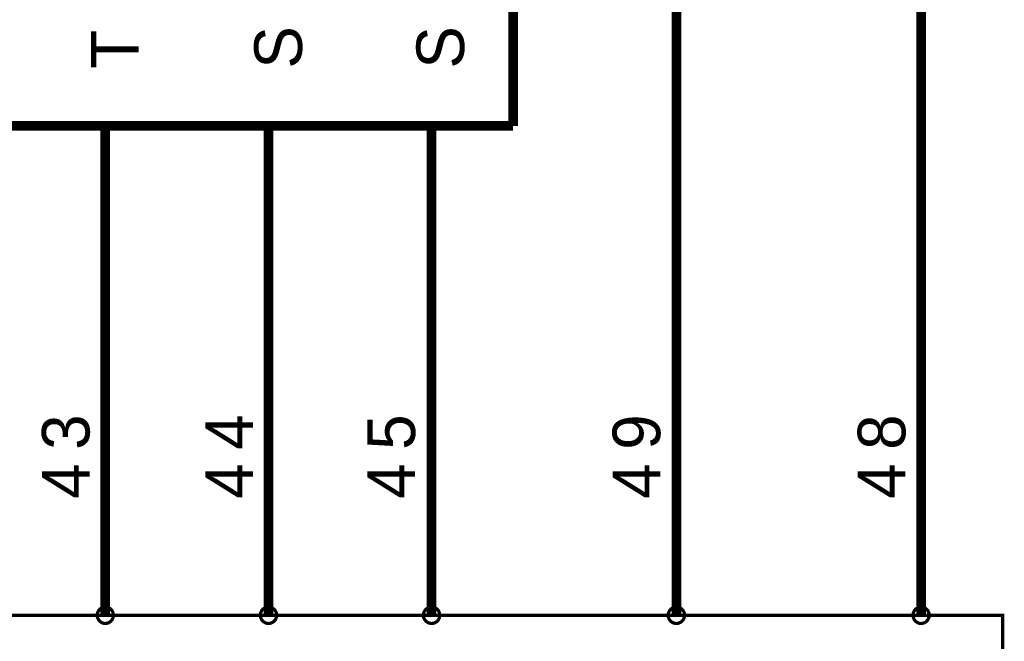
# Model space of a CAD drawing. Extents: x 0 to 22, y 0 to 17.
# Tile 5 of 56: x 3.9 to 5.1, y 10.4 to 11.1. Entities that reach past the tile are written whole.
import ezdxf

# ---------------------------------------------------------------- set-up
doc = ezdxf.new("R2010")
doc.units = 0
doc.layers.add('SHEET', color=255, linetype='CONTINUOUS')

msp = doc.modelspace()

# ---------------------------------------------------------------- linework, layer by layer
at = {"layer": 'SHEET'}
for points, const_width in [([(4.5005, 12.6999), (4.5005, 11)], 0.0118), ([(5.0005, 11.7698), (5.0005, 10.3998)], 0.0118), ([(4.7006, 10.3998), (4.7006, 11.6999)], 0.0118), ([(4.5005, 11), (3.3007, 11)], 0.0118), ([(4.0005, 11), (4.0005, 10.8998)], 0.0118), ([(4.2006, 11), (4.2006, 10.8998)], 0.0118), ([(4.4005, 11), (4.4005, 10.8998)], 0.0118), ([(4.0005, 10.3998), (4.0005, 10.8998)], 0.0118), ([(4.2006, 10.3998), (4.2006, 10.8998)], 0.0118), ([(4.4005, 10.3998), (4.4005, 10.8998)], 0.0118), ([(3.9907, 10.3998), (3.9907, 10.4005), (3.9907, 10.4009), (3.9909, 10.4013), (3.9909, 10.4019), (3.9909, 10.4023), (3.9911, 10.4028), (3.9913, 10.4034), (3.9916, 10.4038), (3.9918, 10.4042), (3.992, 10.4046), (3.9922, 10.4051), (3.9924, 10.4055), (3.9926, 10.4059), (3.993, 10.4063), (3.9932, 10.4065), (3.9936, 10.4069), (3.9939, 10.4073), (3.9943, 10.4076), (3.9947, 10.408), (3.9951, 10.4082), (3.9955, 10.4084), (3.9959, 10.4086), (3.9964, 10.4088), (3.9968, 10.409), (3.9972, 10.4092), (3.9976, 10.4094), (3.998, 10.4096), (3.9987, 10.4096), (3.9991, 10.4096), (3.9995, 10.4098), (4.0001, 10.4098), (4.0005, 10.4098)], 0.0039), ([(3.9907, 10.3998), (3.9907, 10.4005), (3.9907, 10.4009), (3.9909, 10.4013), (3.9909, 10.4019), (3.9909, 10.4023), (3.9911, 10.4028), (3.9913, 10.4034), (3.9916, 10.4038), (3.9918, 10.4042), (3.992, 10.4046), (3.9922, 10.4051), (3.9924, 10.4055), (3.9926, 10.4059), (3.993, 10.4063), (3.9932, 10.4065), (3.9936, 10.4069), (3.9939, 10.4073), (3.9943, 10.4076), (3.9947, 10.408), (3.9951, 10.4082), (3.9955, 10.4084), (3.9959, 10.4086), (3.9964, 10.4088), (3.9968, 10.409), (3.9972, 10.4092), (3.9976, 10.4094), (3.998, 10.4096), (3.9987, 10.4096), (3.9991, 10.4096), (3.9995, 10.4098), (4.0001, 10.4098), (4.0005, 10.4098)], 0.0039), ([(4.0005, 10.4098), (4.0005, 10.4098)], 0.0039), ([(4.0005, 10.4098), (4.0012, 10.4098), (4.0016, 10.4098), (4.002, 10.4096), (4.0026, 10.4096), (4.003, 10.4096), (4.0035, 10.4094), (4.0041, 10.4092), (4.0045, 10.409), (4.0049, 10.4088), (4.0053, 10.4086), (4.0057, 10.4084), (4.0062, 10.4082), (4.0066, 10.408), (4.007, 10.4076), (4.0072, 10.4073), (4.0076, 10.4069), (4.008, 10.4065), (4.0083, 10.4063), (4.0087, 10.4059), (4.0089, 10.4055), (4.0091, 10.4051), (4.0093, 10.4046), (4.0095, 10.4042), (4.0097, 10.4038), (4.0099, 10.4034), (4.0101, 10.4028), (4.0103, 10.4023), (4.0103, 10.4019), (4.0103, 10.4013), (4.0105, 10.4009), (4.0105, 10.4005), (4.0105, 10.3998)], 0.0039), ([(4.0005, 10.4098), (4.0005, 10.4098)], 0.0039), ([(4.0005, 10.4098), (4.0012, 10.4098), (4.0016, 10.4098), (4.002, 10.4096), (4.0026, 10.4096), (4.003, 10.4096), (4.0035, 10.4094), (4.0041, 10.4092), (4.0045, 10.409), (4.0049, 10.4088), (4.0053, 10.4086), (4.0057, 10.4084), (4.0062, 10.4082), (4.0066, 10.408), (4.007, 10.4076), (4.0072, 10.4073), (4.0076, 10.4069), (4.008, 10.4065), (4.0083, 10.4063), (4.0087, 10.4059), (4.0089, 10.4055), (4.0091, 10.4051), (4.0093, 10.4046), (4.0095, 10.4042), (4.0097, 10.4038), (4.0099, 10.4034), (4.0101, 10.4028), (4.0103, 10.4023), (4.0103, 10.4019), (4.0103, 10.4013), (4.0105, 10.4009), (4.0105, 10.4005), (4.0105, 10.3998)], 0.0039), ([(4.1906, 10.3998), (4.1906, 10.4005), (4.1906, 10.4009), (4.1908, 10.4013), (4.1908, 10.4019), (4.1908, 10.4023), (4.191, 10.4028), (4.1913, 10.4034), (4.1915, 10.4038), (4.1917, 10.4042), (4.1919, 10.4046), (4.1921, 10.4051), (4.1923, 10.4055), (4.1925, 10.4059), (4.1929, 10.4063), (4.1931, 10.4065), (4.1935, 10.4069), (4.194, 10.4073), (4.1942, 10.4076), (4.1946, 10.408), (4.195, 10.4082), (4.1954, 10.4084), (4.1958, 10.4086), (4.1963, 10.4088), (4.1967, 10.409), (4.1971, 10.4092), (4.1977, 10.4094), (4.1981, 10.4096), (4.1986, 10.4096), (4.1992, 10.4096), (4.1996, 10.4098), (4.2, 10.4098), (4.2006, 10.4098)], 0.0039), ([(4.1906, 10.3998), (4.1906, 10.4005), (4.1906, 10.4009), (4.1908, 10.4013), (4.1908, 10.4019), (4.1908, 10.4023), (4.191, 10.4028), (4.1913, 10.4034), (4.1915, 10.4038), (4.1917, 10.4042), (4.1919, 10.4046), (4.1921, 10.4051), (4.1923, 10.4055), (4.1925, 10.4059), (4.1929, 10.4063), (4.1931, 10.4065), (4.1935, 10.4069), (4.194, 10.4073), (4.1942, 10.4076), (4.1946, 10.408), (4.195, 10.4082), (4.1954, 10.4084), (4.1958, 10.4086), (4.1963, 10.4088), (4.1967, 10.409), (4.1971, 10.4092), (4.1977, 10.4094), (4.1981, 10.4096), (4.1986, 10.4096), (4.1992, 10.4096), (4.1996, 10.4098), (4.2, 10.4098), (4.2006, 10.4098)], 0.0039), ([(4.2006, 10.4098), (4.2006, 10.4098)], 0.0039), ([(4.2006, 10.4098), (4.2011, 10.4098), (4.2017, 10.4098), (4.2021, 10.4096), (4.2027, 10.4096), (4.2031, 10.4096), (4.2036, 10.4094), (4.204, 10.4092), (4.2044, 10.409), (4.205, 10.4088), (4.2054, 10.4086), (4.2059, 10.4084), (4.2063, 10.4082), (4.2067, 10.408), (4.2069, 10.4076), (4.2073, 10.4073), (4.2077, 10.4069), (4.2079, 10.4065), (4.2084, 10.4063), (4.2086, 10.4059), (4.209, 10.4055), (4.2092, 10.4051), (4.2094, 10.4046), (4.2096, 10.4042), (4.2098, 10.4038), (4.21, 10.4034), (4.2102, 10.4028), (4.2102, 10.4023), (4.2104, 10.4019), (4.2104, 10.4013), (4.2107, 10.4009), (4.2107, 10.4005), (4.2107, 10.3998)], 0.0039), ([(4.2006, 10.4098), (4.2006, 10.4098)], 0.0039), ([(4.2006, 10.4098), (4.2011, 10.4098), (4.2017, 10.4098), (4.2021, 10.4096), (4.2027, 10.4096), (4.2031, 10.4096), (4.2036, 10.4094), (4.204, 10.4092), (4.2044, 10.409), (4.205, 10.4088), (4.2054, 10.4086), (4.2059, 10.4084), (4.2063, 10.4082), (4.2067, 10.408), (4.2069, 10.4076), (4.2073, 10.4073), (4.2077, 10.4069), (4.2079, 10.4065), (4.2084, 10.4063), (4.2086, 10.4059), (4.209, 10.4055), (4.2092, 10.4051), (4.2094, 10.4046), (4.2096, 10.4042), (4.2098, 10.4038), (4.21, 10.4034), (4.2102, 10.4028), (4.2102, 10.4023), (4.2104, 10.4019), (4.2104, 10.4013), (4.2107, 10.4009), (4.2107, 10.4005), (4.2107, 10.3998)], 0.0039), ([(4.3905, 10.3998), (4.3905, 10.4005), (4.3905, 10.4009), (4.3907, 10.4013), (4.3907, 10.4019), (4.3909, 10.4023), (4.3909, 10.4028), (4.3912, 10.4034), (4.3914, 10.4038), (4.3916, 10.4042), (4.3918, 10.4046), (4.392, 10.4051), (4.3922, 10.4055), (4.3926, 10.4059), (4.3928, 10.4063), (4.3932, 10.4065), (4.3934, 10.4069), (4.3939, 10.4073), (4.3943, 10.4076), (4.3945, 10.408), (4.3949, 10.4082), (4.3953, 10.4084), (4.3957, 10.4086), (4.3962, 10.4088), (4.3968, 10.409), (4.3972, 10.4092), (4.3976, 10.4094), (4.398, 10.4096), (4.3985, 10.4096), (4.3991, 10.4096), (4.3995, 10.4098), (4.4001, 10.4098), (4.4005, 10.4098)], 0.0039), ([(4.3905, 10.3998), (4.3905, 10.4005), (4.3905, 10.4009), (4.3907, 10.4013), (4.3907, 10.4019), (4.3909, 10.4023), (4.3909, 10.4028), (4.3912, 10.4034), (4.3914, 10.4038), (4.3916, 10.4042), (4.3918, 10.4046), (4.392, 10.4051), (4.3922, 10.4055), (4.3926, 10.4059), (4.3928, 10.4063), (4.3932, 10.4065), (4.3934, 10.4069), (4.3939, 10.4073), (4.3943, 10.4076), (4.3945, 10.408), (4.3949, 10.4082), (4.3953, 10.4084), (4.3957, 10.4086), (4.3962, 10.4088), (4.3968, 10.409), (4.3972, 10.4092), (4.3976, 10.4094), (4.398, 10.4096), (4.3985, 10.4096), (4.3991, 10.4096), (4.3995, 10.4098), (4.4001, 10.4098), (4.4005, 10.4098)], 0.0039), ([(4.4005, 10.4098), (4.4005, 10.4098)], 0.0039), ([(4.4005, 10.4098), (4.4012, 10.4098), (4.4016, 10.4098), (4.402, 10.4096), (4.4026, 10.4096), (4.403, 10.4096), (4.4035, 10.4094), (4.4041, 10.4092), (4.4045, 10.409), (4.4049, 10.4088), (4.4053, 10.4086), (4.4058, 10.4084), (4.4062, 10.4082), (4.4066, 10.408), (4.407, 10.4076), (4.4072, 10.4073), (4.4076, 10.4069), (4.4081, 10.4065), (4.4083, 10.4063), (4.4087, 10.4059), (4.4089, 10.4055), (4.4091, 10.4051), (4.4093, 10.4046), (4.4095, 10.4042), (4.4097, 10.4038), (4.4099, 10.4034), (4.4101, 10.4028), (4.4103, 10.4023), (4.4103, 10.4019), (4.4103, 10.4013), (4.4106, 10.4009), (4.4106, 10.4005), (4.4106, 10.3998)], 0.0039), ([(4.4005, 10.4098), (4.4005, 10.4098)], 0.0039), ([(4.4005, 10.4098), (4.4012, 10.4098), (4.4016, 10.4098), (4.402, 10.4096), (4.4026, 10.4096), (4.403, 10.4096), (4.4035, 10.4094), (4.4041, 10.4092), (4.4045, 10.409), (4.4049, 10.4088), (4.4053, 10.4086), (4.4058, 10.4084), (4.4062, 10.4082), (4.4066, 10.408), (4.407, 10.4076), (4.4072, 10.4073), (4.4076, 10.4069), (4.4081, 10.4065), (4.4083, 10.4063), (4.4087, 10.4059), (4.4089, 10.4055), (4.4091, 10.4051), (4.4093, 10.4046), (4.4095, 10.4042), (4.4097, 10.4038), (4.4099, 10.4034), (4.4101, 10.4028), (4.4103, 10.4023), (4.4103, 10.4019), (4.4103, 10.4013), (4.4106, 10.4009), (4.4106, 10.4005), (4.4106, 10.3998)], 0.0039), ([(4.6906, 10.3998), (4.6906, 10.4005), (4.6906, 10.4009), (4.6908, 10.4013), (4.6908, 10.4019), (4.6908, 10.4023), (4.691, 10.4028), (4.6912, 10.4034), (4.6914, 10.4038), (4.6916, 10.4042), (4.6918, 10.4046), (4.692, 10.4051), (4.6923, 10.4055), (4.6925, 10.4059), (4.6929, 10.4063), (4.6931, 10.4065), (4.6935, 10.4069), (4.6939, 10.4073), (4.6941, 10.4076), (4.6946, 10.408), (4.695, 10.4082), (4.6954, 10.4084), (4.6958, 10.4086), (4.6962, 10.4088), (4.6966, 10.409), (4.6971, 10.4092), (4.6977, 10.4094), (4.6981, 10.4096), (4.6985, 10.4096), (4.6991, 10.4096), (4.6996, 10.4098), (4.7, 10.4098), (4.7006, 10.4098)], 0.0039), ([(4.6906, 10.3998), (4.6906, 10.4005), (4.6906, 10.4009), (4.6908, 10.4013), (4.6908, 10.4019), (4.6908, 10.4023), (4.691, 10.4028), (4.6912, 10.4034), (4.6914, 10.4038), (4.6916, 10.4042), (4.6918, 10.4046), (4.692, 10.4051), (4.6923, 10.4055), (4.6925, 10.4059), (4.6929, 10.4063), (4.6931, 10.4065), (4.6935, 10.4069), (4.6939, 10.4073), (4.6941, 10.4076), (4.6946, 10.408), (4.695, 10.4082), (4.6954, 10.4084), (4.6958, 10.4086), (4.6962, 10.4088), (4.6966, 10.409), (4.6971, 10.4092), (4.6977, 10.4094), (4.6981, 10.4096), (4.6985, 10.4096), (4.6991, 10.4096), (4.6996, 10.4098), (4.7, 10.4098), (4.7006, 10.4098)], 0.0039), ([(4.7006, 10.4098), (4.7006, 10.4098)], 0.0039), ([(4.7006, 10.4098), (4.701, 10.4098), (4.7016, 10.4098), (4.7021, 10.4096), (4.7027, 10.4096), (4.7031, 10.4096), (4.7035, 10.4094), (4.7039, 10.4092), (4.7044, 10.409), (4.705, 10.4088), (4.7054, 10.4086), (4.7058, 10.4084), (4.7062, 10.4082), (4.7067, 10.408), (4.7069, 10.4076), (4.7073, 10.4073), (4.7077, 10.4069), (4.7079, 10.4065), (4.7083, 10.4063), (4.7085, 10.4059), (4.7089, 10.4055), (4.7092, 10.4051), (4.7094, 10.4046), (4.7096, 10.4042), (4.7098, 10.4038), (4.71, 10.4034), (4.7102, 10.4028), (4.7102, 10.4023), (4.7104, 10.4019), (4.7104, 10.4013), (4.7106, 10.4009), (4.7106, 10.4005), (4.7106, 10.3998)], 0.0039), ([(4.7006, 10.4098), (4.7006, 10.4098)], 0.0039), ([(4.7006, 10.4098), (4.701, 10.4098), (4.7016, 10.4098), (4.7021, 10.4096), (4.7027, 10.4096), (4.7031, 10.4096), (4.7035, 10.4094), (4.7039, 10.4092), (4.7044, 10.409), (4.705, 10.4088), (4.7054, 10.4086), (4.7058, 10.4084), (4.7062, 10.4082), (4.7067, 10.408), (4.7069, 10.4076), (4.7073, 10.4073), (4.7077, 10.4069), (4.7079, 10.4065), (4.7083, 10.4063), (4.7085, 10.4059), (4.7089, 10.4055), (4.7092, 10.4051), (4.7094, 10.4046), (4.7096, 10.4042), (4.7098, 10.4038), (4.71, 10.4034), (4.7102, 10.4028), (4.7102, 10.4023), (4.7104, 10.4019), (4.7104, 10.4013), (4.7106, 10.4009), (4.7106, 10.4005), (4.7106, 10.3998)], 0.0039), ([(4.9906, 10.3998), (4.9906, 10.4005), (4.9906, 10.4009), (4.9909, 10.4013), (4.9909, 10.4019), (4.9909, 10.4023), (4.9911, 10.4028), (4.9913, 10.4034), (4.9915, 10.4038), (4.9917, 10.4042), (4.9919, 10.4046), (4.9921, 10.4051), (4.9923, 10.4055), (4.9925, 10.4059), (4.9929, 10.4063), (4.9932, 10.4065), (4.9936, 10.4069), (4.9938, 10.4073), (4.9942, 10.4076), (4.9946, 10.408), (4.995, 10.4082), (4.9954, 10.4084), (4.9959, 10.4086), (4.9963, 10.4088), (4.9967, 10.409), (4.9971, 10.4092), (4.9975, 10.4094), (4.998, 10.4096), (4.9986, 10.4096), (4.999, 10.4096), (4.9994, 10.4098), (5, 10.4098), (5.0005, 10.4098)], 0.0039), ([(4.9906, 10.3998), (4.9906, 10.4005), (4.9906, 10.4009), (4.9909, 10.4013), (4.9909, 10.4019), (4.9909, 10.4023), (4.9911, 10.4028), (4.9913, 10.4034), (4.9915, 10.4038), (4.9917, 10.4042), (4.9919, 10.4046), (4.9921, 10.4051), (4.9923, 10.4055), (4.9925, 10.4059), (4.9929, 10.4063), (4.9932, 10.4065), (4.9936, 10.4069), (4.9938, 10.4073), (4.9942, 10.4076), (4.9946, 10.408), (4.995, 10.4082), (4.9954, 10.4084), (4.9959, 10.4086), (4.9963, 10.4088), (4.9967, 10.409), (4.9971, 10.4092), (4.9975, 10.4094), (4.998, 10.4096), (4.9986, 10.4096), (4.999, 10.4096), (4.9994, 10.4098), (5, 10.4098), (5.0005, 10.4098)], 0.0039), ([(5.0005, 10.4098), (5.0005, 10.4098)], 0.0039), ([(5.0005, 10.4098), (5.0011, 10.4098), (5.0015, 10.4098), (5.0019, 10.4096), (5.0025, 10.4096), (5.003, 10.4096), (5.0034, 10.4094), (5.004, 10.4092), (5.0044, 10.409), (5.0048, 10.4088), (5.0053, 10.4086), (5.0057, 10.4084), (5.0061, 10.4082), (5.0065, 10.408), (5.0069, 10.4076), (5.0071, 10.4073), (5.0075, 10.4069), (5.008, 10.4065), (5.0082, 10.4063), (5.0086, 10.4059), (5.0088, 10.4055), (5.009, 10.4051), (5.0092, 10.4046), (5.0094, 10.4042), (5.0096, 10.4038), (5.0098, 10.4034), (5.0101, 10.4028), (5.0103, 10.4023), (5.0103, 10.4019), (5.0103, 10.4013), (5.0105, 10.4009), (5.0105, 10.4005), (5.0105, 10.3998)], 0.0039), ([(5.0005, 10.4098), (5.0005, 10.4098)], 0.0039), ([(5.0005, 10.4098), (5.0011, 10.4098), (5.0015, 10.4098), (5.0019, 10.4096), (5.0025, 10.4096), (5.003, 10.4096), (5.0034, 10.4094), (5.004, 10.4092), (5.0044, 10.409), (5.0048, 10.4088), (5.0053, 10.4086), (5.0057, 10.4084), (5.0061, 10.4082), (5.0065, 10.408), (5.0069, 10.4076), (5.0071, 10.4073), (5.0075, 10.4069), (5.008, 10.4065), (5.0082, 10.4063), (5.0086, 10.4059), (5.0088, 10.4055), (5.009, 10.4051), (5.0092, 10.4046), (5.0094, 10.4042), (5.0096, 10.4038), (5.0098, 10.4034), (5.0101, 10.4028), (5.0103, 10.4023), (5.0103, 10.4019), (5.0103, 10.4013), (5.0105, 10.4009), (5.0105, 10.4005), (5.0105, 10.3998)], 0.0039), ([(4.0005, 10.3898), (4.0001, 10.3898), (3.9995, 10.3898), (3.9991, 10.39), (3.9987, 10.39), (3.998, 10.3902), (3.9976, 10.3902), (3.9972, 10.3904), (3.9968, 10.3907), (3.9964, 10.3909), (3.9959, 10.3911), (3.9955, 10.3913), (3.9951, 10.3915), (3.9947, 10.3919), (3.9943, 10.3921), (3.9939, 10.3925), (3.9936, 10.3927), (3.9932, 10.3932), (3.993, 10.3936), (3.9926, 10.3938), (3.9924, 10.3942), (3.9922, 10.3946), (3.992, 10.395), (3.9918, 10.3955), (3.9916, 10.3961), (3.9913, 10.3965), (3.9911, 10.3969), (3.9909, 10.3973), (3.9909, 10.3977), (3.9909, 10.3984), (3.9907, 10.3988), (3.9907, 10.3994), (3.9907, 10.3998)], 0.0039), ([(3.9907, 10.3998), (3.9907, 10.3998)], 0.0039), ([(4.0005, 10.3898), (4.0001, 10.3898), (3.9995, 10.3898), (3.9991, 10.39), (3.9987, 10.39), (3.998, 10.3902), (3.9976, 10.3902), (3.9972, 10.3904), (3.9968, 10.3907), (3.9964, 10.3909), (3.9959, 10.3911), (3.9955, 10.3913), (3.9951, 10.3915), (3.9947, 10.3919), (3.9943, 10.3921), (3.9939, 10.3925), (3.9936, 10.3927), (3.9932, 10.3932), (3.993, 10.3936), (3.9926, 10.3938), (3.9924, 10.3942), (3.9922, 10.3946), (3.992, 10.395), (3.9918, 10.3955), (3.9916, 10.3961), (3.9913, 10.3965), (3.9911, 10.3969), (3.9909, 10.3973), (3.9909, 10.3977), (3.9909, 10.3984), (3.9907, 10.3988), (3.9907, 10.3994), (3.9907, 10.3998)], 0.0039), ([(3.9907, 10.3998), (3.9907, 10.3998)], 0.0039), ([(4.0105, 10.3998), (4.0105, 10.3994), (4.0105, 10.3988), (4.0103, 10.3984), (4.0103, 10.3977), (4.0103, 10.3973), (4.0101, 10.3969), (4.0099, 10.3965), (4.0097, 10.3961), (4.0095, 10.3955), (4.0093, 10.395), (4.0091, 10.3946), (4.0089, 10.3942), (4.0087, 10.3938), (4.0083, 10.3936), (4.008, 10.3932), (4.0076, 10.3927), (4.0072, 10.3925), (4.007, 10.3921), (4.0066, 10.3919), (4.0062, 10.3915), (4.0057, 10.3913), (4.0053, 10.3911), (4.0049, 10.3909), (4.0045, 10.3907), (4.0041, 10.3904), (4.0035, 10.3902), (4.003, 10.3902), (4.0026, 10.39), (4.002, 10.39), (4.0016, 10.3898), (4.0012, 10.3898), (4.0005, 10.3898)], 0.0039), ([(4.0105, 10.3998), (4.0105, 10.3994), (4.0105, 10.3988), (4.0103, 10.3984), (4.0103, 10.3977), (4.0103, 10.3973), (4.0101, 10.3969), (4.0099, 10.3965), (4.0097, 10.3961), (4.0095, 10.3955), (4.0093, 10.395), (4.0091, 10.3946), (4.0089, 10.3942), (4.0087, 10.3938), (4.0083, 10.3936), (4.008, 10.3932), (4.0076, 10.3927), (4.0072, 10.3925), (4.007, 10.3921), (4.0066, 10.3919), (4.0062, 10.3915), (4.0057, 10.3913), (4.0053, 10.3911), (4.0049, 10.3909), (4.0045, 10.3907), (4.0041, 10.3904), (4.0035, 10.3902), (4.003, 10.3902), (4.0026, 10.39), (4.002, 10.39), (4.0016, 10.3898), (4.0012, 10.3898), (4.0005, 10.3898)], 0.0039), ([(4.0105, 10.3998), (4.0105, 10.3998), (4.0105, 10.3998), (4.0105, 10.3998), (4.0105, 10.3998), (4.0105, 10.3998), (4.0105, 10.3998), (4.0105, 10.3998), (4.0105, 10.3998), (4.0105, 10.3998), (4.0105, 10.3998), (4.0105, 10.3998), (4.0105, 10.3998), (4.0105, 10.3998), (4.0105, 10.3998), (4.0105, 10.3998), (4.0105, 10.3998), (4.0105, 10.3998), (4.0105, 10.3998), (4.0105, 10.3998), (4.0105, 10.3998), (4.0105, 10.3998), (4.0105, 10.3998), (4.0105, 10.3998), (4.0105, 10.3998), (4.0105, 10.3998), (4.0105, 10.3998), (4.0105, 10.3998), (4.0105, 10.3998), (4.0105, 10.3998), (4.0105, 10.3998), (4.0105, 10.3998), (4.0105, 10.3998)], 0.0039), ([(4.0105, 10.3998), (4.0105, 10.3998)], 0.0039), ([(4.0105, 10.3998), (4.0105, 10.3998), (4.0105, 10.3998), (4.0105, 10.3998), (4.0105, 10.3998), (4.0105, 10.3998), (4.0105, 10.3998), (4.0105, 10.3998), (4.0105, 10.3998), (4.0105, 10.3998), (4.0105, 10.3998), (4.0105, 10.3998), (4.0105, 10.3998), (4.0105, 10.3998), (4.0105, 10.3998), (4.0105, 10.3998), (4.0105, 10.3998), (4.0105, 10.3998), (4.0105, 10.3998), (4.0105, 10.3998), (4.0105, 10.3998), (4.0105, 10.3998), (4.0105, 10.3998), (4.0105, 10.3998), (4.0105, 10.3998), (4.0105, 10.3998), (4.0105, 10.3998), (4.0105, 10.3998), (4.0105, 10.3998), (4.0105, 10.3998), (4.0105, 10.3998), (4.0105, 10.3998), (4.0105, 10.3998)], 0.0039), ([(4.0105, 10.3998), (4.0105, 10.3998)], 0.0039), ([(4.2006, 10.3898), (4.2, 10.3898), (4.1996, 10.3898), (4.1992, 10.39), (4.1986, 10.39), (4.1981, 10.3902), (4.1977, 10.3902), (4.1971, 10.3904), (4.1967, 10.3907), (4.1963, 10.3909), (4.1958, 10.3911), (4.1954, 10.3913), (4.195, 10.3915), (4.1946, 10.3919), (4.1942, 10.3921), (4.194, 10.3925), (4.1935, 10.3927), (4.1931, 10.3932), (4.1929, 10.3936), (4.1925, 10.3938), (4.1923, 10.3942), (4.1921, 10.3946), (4.1919, 10.395), (4.1917, 10.3955), (4.1915, 10.3961), (4.1913, 10.3965), (4.191, 10.3969), (4.1908, 10.3973), (4.1908, 10.3977), (4.1908, 10.3984), (4.1906, 10.3988), (4.1906, 10.3994), (4.1906, 10.3998)], 0.0039), ([(4.1906, 10.3998), (4.1906, 10.3998)], 0.0039), ([(4.2006, 10.3898), (4.2, 10.3898), (4.1996, 10.3898), (4.1992, 10.39), (4.1986, 10.39), (4.1981, 10.3902), (4.1977, 10.3902), (4.1971, 10.3904), (4.1967, 10.3907), (4.1963, 10.3909), (4.1958, 10.3911), (4.1954, 10.3913), (4.195, 10.3915), (4.1946, 10.3919), (4.1942, 10.3921), (4.194, 10.3925), (4.1935, 10.3927), (4.1931, 10.3932), (4.1929, 10.3936), (4.1925, 10.3938), (4.1923, 10.3942), (4.1921, 10.3946), (4.1919, 10.395), (4.1917, 10.3955), (4.1915, 10.3961), (4.1913, 10.3965), (4.191, 10.3969), (4.1908, 10.3973), (4.1908, 10.3977), (4.1908, 10.3984), (4.1906, 10.3988), (4.1906, 10.3994), (4.1906, 10.3998)], 0.0039), ([(4.1906, 10.3998), (4.1906, 10.3998)], 0.0039), ([(4.2107, 10.3998), (4.2107, 10.3994), (4.2107, 10.3988), (4.2104, 10.3984), (4.2104, 10.3977), (4.2102, 10.3973), (4.2102, 10.3969), (4.21, 10.3965), (4.2098, 10.3961), (4.2096, 10.3955), (4.2094, 10.395), (4.2092, 10.3946), (4.209, 10.3942), (4.2086, 10.3938), (4.2084, 10.3936), (4.2079, 10.3932), (4.2077, 10.3927), (4.2073, 10.3925), (4.2069, 10.3921), (4.2067, 10.3919), (4.2063, 10.3915), (4.2059, 10.3913), (4.2054, 10.3911), (4.205, 10.3909), (4.2044, 10.3907), (4.204, 10.3904), (4.2036, 10.3902), (4.2031, 10.3902), (4.2027, 10.39), (4.2021, 10.39), (4.2017, 10.3898), (4.2011, 10.3898), (4.2006, 10.3898)], 0.0039), ([(4.2107, 10.3998), (4.2107, 10.3994), (4.2107, 10.3988), (4.2104, 10.3984), (4.2104, 10.3977), (4.2102, 10.3973), (4.2102, 10.3969), (4.21, 10.3965), (4.2098, 10.3961), (4.2096, 10.3955), (4.2094, 10.395), (4.2092, 10.3946), (4.209, 10.3942), (4.2086, 10.3938), (4.2084, 10.3936), (4.2079, 10.3932), (4.2077, 10.3927), (4.2073, 10.3925), (4.2069, 10.3921), (4.2067, 10.3919), (4.2063, 10.3915), (4.2059, 10.3913), (4.2054, 10.3911), (4.205, 10.3909), (4.2044, 10.3907), (4.204, 10.3904), (4.2036, 10.3902), (4.2031, 10.3902), (4.2027, 10.39), (4.2021, 10.39), (4.2017, 10.3898), (4.2011, 10.3898), (4.2006, 10.3898)], 0.0039), ([(4.2107, 10.3998), (4.2107, 10.3998), (4.2107, 10.3998), (4.2107, 10.3998), (4.2107, 10.3998), (4.2107, 10.3998), (4.2107, 10.3998), (4.2107, 10.3998), (4.2107, 10.3998), (4.2107, 10.3998), (4.2107, 10.3998), (4.2107, 10.3998), (4.2107, 10.3998), (4.2107, 10.3998), (4.2107, 10.3998), (4.2107, 10.3998), (4.2107, 10.3998), (4.2107, 10.3998), (4.2107, 10.3998), (4.2107, 10.3998), (4.2107, 10.3998), (4.2107, 10.3998), (4.2107, 10.3998), (4.2107, 10.3998), (4.2107, 10.3998), (4.2107, 10.3998), (4.2107, 10.3998), (4.2107, 10.3998), (4.2107, 10.3998), (4.2107, 10.3998), (4.2107, 10.3998), (4.2107, 10.3998), (4.2107, 10.3998)], 0.0039), ([(4.2107, 10.3998), (4.2107, 10.3998)], 0.0039), ([(4.2107, 10.3998), (4.2107, 10.3998), (4.2107, 10.3998), (4.2107, 10.3998), (4.2107, 10.3998), (4.2107, 10.3998), (4.2107, 10.3998), (4.2107, 10.3998), (4.2107, 10.3998), (4.2107, 10.3998), (4.2107, 10.3998), (4.2107, 10.3998), (4.2107, 10.3998), (4.2107, 10.3998), (4.2107, 10.3998), (4.2107, 10.3998), (4.2107, 10.3998), (4.2107, 10.3998), (4.2107, 10.3998), (4.2107, 10.3998), (4.2107, 10.3998), (4.2107, 10.3998), (4.2107, 10.3998), (4.2107, 10.3998), (4.2107, 10.3998), (4.2107, 10.3998), (4.2107, 10.3998), (4.2107, 10.3998), (4.2107, 10.3998), (4.2107, 10.3998), (4.2107, 10.3998), (4.2107, 10.3998), (4.2107, 10.3998)], 0.0039), ([(4.2107, 10.3998), (4.2107, 10.3998)], 0.0039), ([(4.4005, 10.3898), (4.4001, 10.3898), (4.3995, 10.3898), (4.3991, 10.39), (4.3985, 10.39), (4.398, 10.3902), (4.3976, 10.3902), (4.3972, 10.3904), (4.3968, 10.3907), (4.3962, 10.3909), (4.3957, 10.3911), (4.3953, 10.3913), (4.3949, 10.3915), (4.3945, 10.3919), (4.3943, 10.3921), (4.3939, 10.3925), (4.3934, 10.3927), (4.3932, 10.3932), (4.3928, 10.3936), (4.3926, 10.3938), (4.3922, 10.3942), (4.392, 10.3946), (4.3918, 10.395), (4.3916, 10.3955), (4.3914, 10.3961), (4.3912, 10.3965), (4.3909, 10.3969), (4.3909, 10.3973), (4.3907, 10.3977), (4.3907, 10.3984), (4.3905, 10.3988), (4.3905, 10.3994), (4.3905, 10.3998)], 0.0039), ([(4.3905, 10.3998), (4.3905, 10.3998)], 0.0039), ([(4.4005, 10.3898), (4.4001, 10.3898), (4.3995, 10.3898), (4.3991, 10.39), (4.3985, 10.39), (4.398, 10.3902), (4.3976, 10.3902), (4.3972, 10.3904), (4.3968, 10.3907), (4.3962, 10.3909), (4.3957, 10.3911), (4.3953, 10.3913), (4.3949, 10.3915), (4.3945, 10.3919), (4.3943, 10.3921), (4.3939, 10.3925), (4.3934, 10.3927), (4.3932, 10.3932), (4.3928, 10.3936), (4.3926, 10.3938), (4.3922, 10.3942), (4.392, 10.3946), (4.3918, 10.395), (4.3916, 10.3955), (4.3914, 10.3961), (4.3912, 10.3965), (4.3909, 10.3969), (4.3909, 10.3973), (4.3907, 10.3977), (4.3907, 10.3984), (4.3905, 10.3988), (4.3905, 10.3994), (4.3905, 10.3998)], 0.0039), ([(4.3905, 10.3998), (4.3905, 10.3998)], 0.0039), ([(4.4106, 10.3998), (4.4106, 10.3994), (4.4106, 10.3988), (4.4103, 10.3984), (4.4103, 10.3977), (4.4103, 10.3973), (4.4101, 10.3969), (4.4099, 10.3965), (4.4097, 10.3961), (4.4095, 10.3955), (4.4093, 10.395), (4.4091, 10.3946), (4.4089, 10.3942), (4.4087, 10.3938), (4.4083, 10.3936), (4.4081, 10.3932), (4.4076, 10.3927), (4.4072, 10.3925), (4.407, 10.3921), (4.4066, 10.3919), (4.4062, 10.3915), (4.4058, 10.3913), (4.4053, 10.3911), (4.4049, 10.3909), (4.4045, 10.3907), (4.4041, 10.3904), (4.4035, 10.3902), (4.403, 10.3902), (4.4026, 10.39), (4.402, 10.39), (4.4016, 10.3898), (4.4012, 10.3898), (4.4005, 10.3898)], 0.0039), ([(4.4106, 10.3998), (4.4106, 10.3994), (4.4106, 10.3988), (4.4103, 10.3984), (4.4103, 10.3977), (4.4103, 10.3973), (4.4101, 10.3969), (4.4099, 10.3965), (4.4097, 10.3961), (4.4095, 10.3955), (4.4093, 10.395), (4.4091, 10.3946), (4.4089, 10.3942), (4.4087, 10.3938), (4.4083, 10.3936), (4.4081, 10.3932), (4.4076, 10.3927), (4.4072, 10.3925), (4.407, 10.3921), (4.4066, 10.3919), (4.4062, 10.3915), (4.4058, 10.3913), (4.4053, 10.3911), (4.4049, 10.3909), (4.4045, 10.3907), (4.4041, 10.3904), (4.4035, 10.3902), (4.403, 10.3902), (4.4026, 10.39), (4.402, 10.39), (4.4016, 10.3898), (4.4012, 10.3898), (4.4005, 10.3898)], 0.0039), ([(4.4106, 10.3998), (4.4106, 10.3998), (4.4106, 10.3998), (4.4106, 10.3998), (4.4106, 10.3998), (4.4106, 10.3998), (4.4106, 10.3998), (4.4106, 10.3998), (4.4106, 10.3998), (4.4106, 10.3998), (4.4106, 10.3998), (4.4106, 10.3998), (4.4106, 10.3998), (4.4106, 10.3998), (4.4106, 10.3998), (4.4106, 10.3998), (4.4106, 10.3998), (4.4106, 10.3998), (4.4106, 10.3998), (4.4106, 10.3998), (4.4106, 10.3998), (4.4106, 10.3998), (4.4106, 10.3998), (4.4106, 10.3998), (4.4106, 10.3998), (4.4106, 10.3998), (4.4106, 10.3998), (4.4106, 10.3998), (4.4106, 10.3998), (4.4106, 10.3998), (4.4106, 10.3998), (4.4106, 10.3998), (4.4106, 10.3998)], 0.0039), ([(4.4106, 10.3998), (4.4106, 10.3998)], 0.0039), ([(4.4106, 10.3998), (4.4106, 10.3998), (4.4106, 10.3998), (4.4106, 10.3998), (4.4106, 10.3998), (4.4106, 10.3998), (4.4106, 10.3998), (4.4106, 10.3998), (4.4106, 10.3998), (4.4106, 10.3998), (4.4106, 10.3998), (4.4106, 10.3998), (4.4106, 10.3998), (4.4106, 10.3998), (4.4106, 10.3998), (4.4106, 10.3998), (4.4106, 10.3998), (4.4106, 10.3998), (4.4106, 10.3998), (4.4106, 10.3998), (4.4106, 10.3998), (4.4106, 10.3998), (4.4106, 10.3998), (4.4106, 10.3998), (4.4106, 10.3998), (4.4106, 10.3998), (4.4106, 10.3998), (4.4106, 10.3998), (4.4106, 10.3998), (4.4106, 10.3998), (4.4106, 10.3998), (4.4106, 10.3998), (4.4106, 10.3998)], 0.0039), ([(4.4106, 10.3998), (4.4106, 10.3998)], 0.0039), ([(4.7006, 10.3898), (4.7, 10.3898), (4.6996, 10.3898), (4.6991, 10.39), (4.6985, 10.39), (4.6981, 10.3902), (4.6977, 10.3902), (4.6971, 10.3904), (4.6966, 10.3907), (4.6962, 10.3909), (4.6958, 10.3911), (4.6954, 10.3913), (4.695, 10.3915), (4.6946, 10.3919), (4.6941, 10.3921), (4.6939, 10.3925), (4.6935, 10.3927), (4.6931, 10.3932), (4.6929, 10.3936), (4.6925, 10.3938), (4.6923, 10.3942), (4.692, 10.3946), (4.6918, 10.395), (4.6916, 10.3955), (4.6914, 10.3961), (4.6912, 10.3965), (4.691, 10.3969), (4.6908, 10.3973), (4.6908, 10.3977), (4.6908, 10.3984), (4.6906, 10.3988), (4.6906, 10.3994), (4.6906, 10.3998)], 0.0039), ([(4.6906, 10.3998), (4.6906, 10.3998)], 0.0039), ([(4.7006, 10.3898), (4.7, 10.3898), (4.6996, 10.3898), (4.6991, 10.39), (4.6985, 10.39), (4.6981, 10.3902), (4.6977, 10.3902), (4.6971, 10.3904), (4.6966, 10.3907), (4.6962, 10.3909), (4.6958, 10.3911), (4.6954, 10.3913), (4.695, 10.3915), (4.6946, 10.3919), (4.6941, 10.3921), (4.6939, 10.3925), (4.6935, 10.3927), (4.6931, 10.3932), (4.6929, 10.3936), (4.6925, 10.3938), (4.6923, 10.3942), (4.692, 10.3946), (4.6918, 10.395), (4.6916, 10.3955), (4.6914, 10.3961), (4.6912, 10.3965), (4.691, 10.3969), (4.6908, 10.3973), (4.6908, 10.3977), (4.6908, 10.3984), (4.6906, 10.3988), (4.6906, 10.3994), (4.6906, 10.3998)], 0.0039), ([(4.6906, 10.3998), (4.6906, 10.3998)], 0.0039), ([(4.7106, 10.3998), (4.7106, 10.3994), (4.7106, 10.3988), (4.7104, 10.3984), (4.7104, 10.3977), (4.7102, 10.3973), (4.7102, 10.3969), (4.71, 10.3965), (4.7098, 10.3961), (4.7096, 10.3955), (4.7094, 10.395), (4.7092, 10.3946), (4.7089, 10.3942), (4.7085, 10.3938), (4.7083, 10.3936), (4.7079, 10.3932), (4.7077, 10.3927), (4.7073, 10.3925), (4.7069, 10.3921), (4.7067, 10.3919), (4.7062, 10.3915), (4.7058, 10.3913), (4.7054, 10.3911), (4.705, 10.3909), (4.7044, 10.3907), (4.7039, 10.3904), (4.7035, 10.3902), (4.7031, 10.3902), (4.7027, 10.39), (4.7021, 10.39), (4.7016, 10.3898), (4.701, 10.3898), (4.7006, 10.3898)], 0.0039), ([(4.7106, 10.3998), (4.7106, 10.3994), (4.7106, 10.3988), (4.7104, 10.3984), (4.7104, 10.3977), (4.7102, 10.3973), (4.7102, 10.3969), (4.71, 10.3965), (4.7098, 10.3961), (4.7096, 10.3955), (4.7094, 10.395), (4.7092, 10.3946), (4.7089, 10.3942), (4.7085, 10.3938), (4.7083, 10.3936), (4.7079, 10.3932), (4.7077, 10.3927), (4.7073, 10.3925), (4.7069, 10.3921), (4.7067, 10.3919), (4.7062, 10.3915), (4.7058, 10.3913), (4.7054, 10.3911), (4.705, 10.3909), (4.7044, 10.3907), (4.7039, 10.3904), (4.7035, 10.3902), (4.7031, 10.3902), (4.7027, 10.39), (4.7021, 10.39), (4.7016, 10.3898), (4.701, 10.3898), (4.7006, 10.3898)], 0.0039), ([(4.7106, 10.3998), (4.7106, 10.3998), (4.7106, 10.3998), (4.7106, 10.3998), (4.7106, 10.3998), (4.7106, 10.3998), (4.7106, 10.3998), (4.7106, 10.3998), (4.7106, 10.3998), (4.7106, 10.3998), (4.7106, 10.3998), (4.7106, 10.3998), (4.7106, 10.3998), (4.7106, 10.3998), (4.7106, 10.3998), (4.7106, 10.3998), (4.7106, 10.3998), (4.7106, 10.3998), (4.7106, 10.3998), (4.7106, 10.3998), (4.7106, 10.3998), (4.7106, 10.3998), (4.7106, 10.3998), (4.7106, 10.3998), (4.7106, 10.3998), (4.7106, 10.3998), (4.7106, 10.3998), (4.7106, 10.3998), (4.7106, 10.3998), (4.7106, 10.3998), (4.7106, 10.3998), (4.7106, 10.3998), (4.7106, 10.3998)], 0.0039), ([(4.7106, 10.3998), (4.7106, 10.3998)], 0.0039), ([(4.7106, 10.3998), (4.7106, 10.3998), (4.7106, 10.3998), (4.7106, 10.3998), (4.7106, 10.3998), (4.7106, 10.3998), (4.7106, 10.3998), (4.7106, 10.3998), (4.7106, 10.3998), (4.7106, 10.3998), (4.7106, 10.3998), (4.7106, 10.3998), (4.7106, 10.3998), (4.7106, 10.3998), (4.7106, 10.3998), (4.7106, 10.3998), (4.7106, 10.3998), (4.7106, 10.3998), (4.7106, 10.3998), (4.7106, 10.3998), (4.7106, 10.3998), (4.7106, 10.3998), (4.7106, 10.3998), (4.7106, 10.3998), (4.7106, 10.3998), (4.7106, 10.3998), (4.7106, 10.3998), (4.7106, 10.3998), (4.7106, 10.3998), (4.7106, 10.3998), (4.7106, 10.3998), (4.7106, 10.3998), (4.7106, 10.3998)], 0.0039), ([(4.7106, 10.3998), (4.7106, 10.3998)], 0.0039), ([(5.0005, 10.3898), (5, 10.3898), (4.9994, 10.3898), (4.999, 10.39), (4.9986, 10.39), (4.998, 10.3902), (4.9975, 10.3902), (4.9971, 10.3904), (4.9967, 10.3907), (4.9963, 10.3909), (4.9959, 10.3911), (4.9954, 10.3913), (4.995, 10.3915), (4.9946, 10.3919), (4.9942, 10.3921), (4.9938, 10.3925), (4.9936, 10.3927), (4.9932, 10.3932), (4.9929, 10.3936), (4.9925, 10.3938), (4.9923, 10.3942), (4.9921, 10.3946), (4.9919, 10.395), (4.9917, 10.3955), (4.9915, 10.3961), (4.9913, 10.3965), (4.9911, 10.3969), (4.9909, 10.3973), (4.9909, 10.3977), (4.9909, 10.3984), (4.9906, 10.3988), (4.9906, 10.3994), (4.9906, 10.3998)], 0.0039), ([(4.9906, 10.3998), (4.9906, 10.3998)], 0.0039), ([(5.0005, 10.3898), (5, 10.3898), (4.9994, 10.3898), (4.999, 10.39), (4.9986, 10.39), (4.998, 10.3902), (4.9975, 10.3902), (4.9971, 10.3904), (4.9967, 10.3907), (4.9963, 10.3909), (4.9959, 10.3911), (4.9954, 10.3913), (4.995, 10.3915), (4.9946, 10.3919), (4.9942, 10.3921), (4.9938, 10.3925), (4.9936, 10.3927), (4.9932, 10.3932), (4.9929, 10.3936), (4.9925, 10.3938), (4.9923, 10.3942), (4.9921, 10.3946), (4.9919, 10.395), (4.9917, 10.3955), (4.9915, 10.3961), (4.9913, 10.3965), (4.9911, 10.3969), (4.9909, 10.3973), (4.9909, 10.3977), (4.9909, 10.3984), (4.9906, 10.3988), (4.9906, 10.3994), (4.9906, 10.3998)], 0.0039), ([(4.9906, 10.3998), (4.9906, 10.3998)], 0.0039), ([(5.0105, 10.3998), (5.0105, 10.3994), (5.0105, 10.3988), (5.0103, 10.3984), (5.0103, 10.3977), (5.0103, 10.3973), (5.0101, 10.3969), (5.0098, 10.3965), (5.0096, 10.3961), (5.0094, 10.3955), (5.0092, 10.395), (5.009, 10.3946), (5.0088, 10.3942), (5.0086, 10.3938), (5.0082, 10.3936), (5.008, 10.3932), (5.0075, 10.3927), (5.0071, 10.3925), (5.0069, 10.3921), (5.0065, 10.3919), (5.0061, 10.3915), (5.0057, 10.3913), (5.0053, 10.3911), (5.0048, 10.3909), (5.0044, 10.3907), (5.004, 10.3904), (5.0034, 10.3902), (5.003, 10.3902), (5.0025, 10.39), (5.0019, 10.39), (5.0015, 10.3898), (5.0011, 10.3898), (5.0005, 10.3898)], 0.0039), ([(5.0105, 10.3998), (5.0105, 10.3994), (5.0105, 10.3988), (5.0103, 10.3984), (5.0103, 10.3977), (5.0103, 10.3973), (5.0101, 10.3969), (5.0098, 10.3965), (5.0096, 10.3961), (5.0094, 10.3955), (5.0092, 10.395), (5.009, 10.3946), (5.0088, 10.3942), (5.0086, 10.3938), (5.0082, 10.3936), (5.008, 10.3932), (5.0075, 10.3927), (5.0071, 10.3925), (5.0069, 10.3921), (5.0065, 10.3919), (5.0061, 10.3915), (5.0057, 10.3913), (5.0053, 10.3911), (5.0048, 10.3909), (5.0044, 10.3907), (5.004, 10.3904), (5.0034, 10.3902), (5.003, 10.3902), (5.0025, 10.39), (5.0019, 10.39), (5.0015, 10.3898), (5.0011, 10.3898), (5.0005, 10.3898)], 0.0039), ([(5.0105, 10.3998), (5.0105, 10.3998), (5.0105, 10.3998), (5.0105, 10.3998), (5.0105, 10.3998), (5.0105, 10.3998), (5.0105, 10.3998), (5.0105, 10.3998), (5.0105, 10.3998), (5.0105, 10.3998), (5.0105, 10.3998), (5.0105, 10.3998), (5.0105, 10.3998), (5.0105, 10.3998), (5.0105, 10.3998), (5.0105, 10.3998), (5.0105, 10.3998), (5.0105, 10.3998), (5.0105, 10.3998), (5.0105, 10.3998), (5.0105, 10.3998), (5.0105, 10.3998), (5.0105, 10.3998), (5.0105, 10.3998), (5.0105, 10.3998), (5.0105, 10.3998), (5.0105, 10.3998), (5.0105, 10.3998), (5.0105, 10.3998), (5.0105, 10.3998), (5.0105, 10.3998), (5.0105, 10.3998), (5.0105, 10.3998)], 0.0039), ([(5.0105, 10.3998), (5.0105, 10.3998)], 0.0039), ([(5.0105, 10.3998), (5.0105, 10.3998), (5.0105, 10.3998), (5.0105, 10.3998), (5.0105, 10.3998), (5.0105, 10.3998), (5.0105, 10.3998), (5.0105, 10.3998), (5.0105, 10.3998), (5.0105, 10.3998), (5.0105, 10.3998), (5.0105, 10.3998), (5.0105, 10.3998), (5.0105, 10.3998), (5.0105, 10.3998), (5.0105, 10.3998), (5.0105, 10.3998), (5.0105, 10.3998), (5.0105, 10.3998), (5.0105, 10.3998), (5.0105, 10.3998), (5.0105, 10.3998), (5.0105, 10.3998), (5.0105, 10.3998), (5.0105, 10.3998), (5.0105, 10.3998), (5.0105, 10.3998), (5.0105, 10.3998), (5.0105, 10.3998), (5.0105, 10.3998), (5.0105, 10.3998), (5.0105, 10.3998), (5.0105, 10.3998)], 0.0039), ([(5.0105, 10.3998), (5.0105, 10.3998)], 0.0039)]:
    msp.add_lwpolyline(points, dxfattribs=dict(at, const_width=const_width))
at = {"layer": 'SHEET', "const_width": 0.0039}
msp.add_lwpolyline([(2.8007, 10.3998), (2.8007, 9.3998), (2.8132, 9.3497), (2.8508, 9.3122), (2.9009, 9.2997), (3.8257, 9.2997), (3.8674, 9.2746), (3.9008, 9.225), (3.9342, 9.2746), (3.9759, 9.2997), (5.0005, 9.2997), (5.0505, 9.3122), (5.0881, 9.3497), (5.1006, 9.3998), (5.1006, 10.3998), (2.8007, 10.3998)], close=True, dxfattribs=at)
msp.add_lwpolyline([(2.8007, 10.3998), (2.8007, 9.3998), (2.8132, 9.3497), (2.8508, 9.3122), (2.9009, 9.2997), (3.8257, 9.2997), (3.8674, 9.2746), (3.9008, 9.225), (3.9342, 9.2746), (3.9759, 9.2997), (5.0005, 9.2997), (5.0505, 9.3122), (5.0881, 9.3497), (5.1006, 9.3998), (5.1006, 10.3998), (2.8007, 10.3998)], close=True, dxfattribs=at)

# ---------------------------------------------------------------- texts
at = {"layer": 'SHEET'}
for s, p in [('T', (4.0414, 11.0701)), ('S', (4.2417, 11.0701)), ('S', (4.4404, 11.0701)), ('3', (3.9813, 10.6027)), ('4', (4.1817, 10.6027)), ('5', (4.3803, 10.6027)), ('9', (4.6808, 10.6027)), ('8', (4.9813, 10.6027)), ('4', (3.9813, 10.5426)), ('4', (4.1817, 10.5426)), ('4', (4.3803, 10.5426)), ('4', (4.6808, 10.5426)), ('4', (4.9813, 10.5426))]:
    msp.add_text(s, height=0.0584, rotation=90, dxfattribs=at).set_placement(p)

doc.saveas('drawing.dxf')
